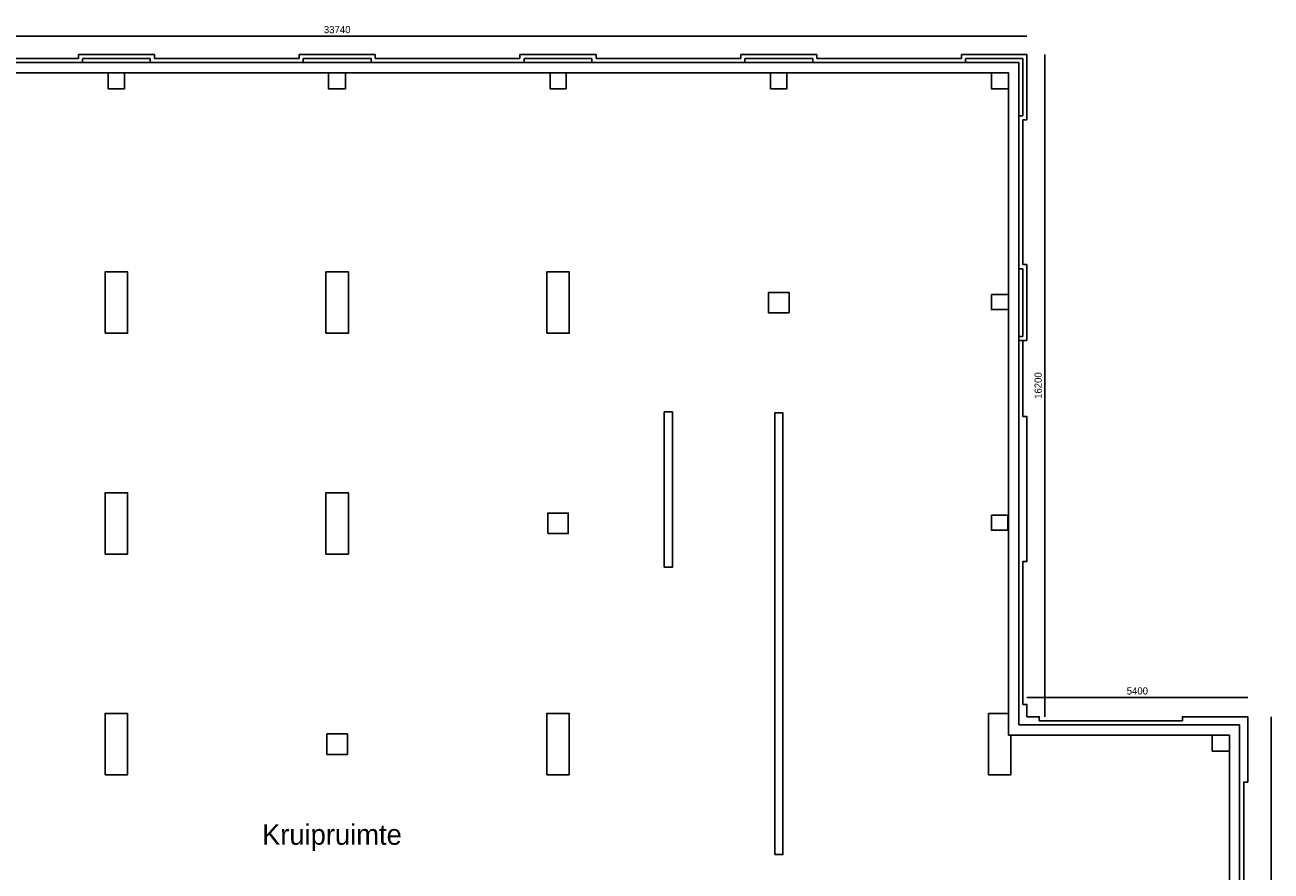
# Model space of a CAD drawing. Extents: x 319440 to 414317, y 3650 to 109188.
# Tile 23 of 46: x 365534 to 396010, y 34113 to 54811. Entities that reach past the tile are written whole.
import ezdxf

# ---------------------------------------------------------------- set-up
doc = ezdxf.new("R2010")
doc.units = 0
doc.header["$MEASUREMENT"] = 0
doc.header["$PDMODE"] = 35
doc.header["$PDSIZE"] = -0.5
doc.layers.get('0').update_dxf_attribs({"linetype": 'CONTINUOUS'})
doc.layers.get('DEFPOINTS').update_dxf_attribs({"linetype": 'CONTINUOUS'})
for name, color, linetype in [('AL21----_BUITENWAND', 252, 'CONTINUOUS'), ('AL22----_BINNENWAND', 252, 'CONTINUOUS'), ('AM$1A---_MAATVOERING', 252, 'CONTINUOUS'), ('AT$1A---_TEKST', 252, 'CONTINUOUS'), ('LAYER01', 252, 'CONTINUOUS')]:
    doc.layers.add(name, color=color, linetype=linetype)
doc.styles.add('B-01', font='b-gbp')
doc.dimstyles.new('BBA_STAND', dxfattribs={"dimtxt": 175, "dimasz": 1, "dimexe": 1, "dimexo": 0.001, "dimgap": 75, "dimtad": 1, "dimdec": 0, "dimzin": 0, "dimdsep": 46, "dimtxsty": 'B-01', "dimblk": 'NONE', "dimblk1": 'NONE', "dimblk2": 'PIJL1', "dimcen": 1, "dimse1": 1, "dimse2": 1, "dimclrd": 256, "dimclre": 1, "dimclrt": 256, "dimadec": 0, "dimazin": 0, "dimtfac": 1, "dimtdec": 0, "dimtmove": 0, "dimatfit": 0, "dimldrblk": 'PIJL1', "dimfxl": 1, "dimtolj": 1, "dimtzin": 0, "dimarcsym": 0})

# ---------------------------------------------------------------- blocks, each defined once
blk = doc.blocks.new('*D104')
at = {"layer": 'AM$1A---_MAATVOERING', "lineweight": -2, "transparency": 16777216}
blk.add_line((356300, 54534), (390040, 54534), dxfattribs=at)
at = {"layer": 'DEFPOINTS', "color": 0, "transparency": 16777216}
for p in [(390040, 54534), (356300, 54089), (390040, 54089)]:
    blk.add_point(p, dxfattribs=at)
at = {"layer": 'AM$1A---_MAATVOERING', "transparency": 16777216, "insert": (373170, 54696), "char_height": 175, "attachment_point": 5, "style": 'B-01'}
blk.add_mtext('\\A1;33740', dxfattribs=at)
blk = doc.blocks.new('_None')
blk = doc.blocks.new('PIJL1')
at = {"color": 1, "linetype": 'ByBlock'}
blk.add_line((0, 83), (0, -83), dxfattribs=at)
blk.add_solid([(-100, 17), (-100, -17), (0, 0)], dxfattribs=at)
blk = doc.blocks.new('*D105')
at = {"layer": 'AM$1A---_MAATVOERING', "lineweight": -2, "transparency": 16777216}
blk.add_line((390477, 54089), (390477, 37889), dxfattribs=at)
at = {"layer": 'DEFPOINTS', "color": 0, "transparency": 16777216}
for p in [(390040, 54089), (390040, 37889), (390477, 37889)]:
    blk.add_point(p, dxfattribs=at)
at = {"layer": 'AM$1A---_MAATVOERING', "transparency": 16777216, "insert": (390314, 45989), "char_height": 175, "attachment_point": 5, "rotation": 90, "style": 'B-01'}
blk.add_mtext('\\A1;16200', dxfattribs=at)
blk = doc.blocks.new('*D106')
at = {"layer": 'AM$1A---_MAATVOERING', "lineweight": -2, "transparency": 16777216}
blk.add_line((395440, 38357), (390040, 38357), dxfattribs=at)
at = {"layer": 'DEFPOINTS', "color": 0, "transparency": 16777216}
for p in [(390040, 38357), (390040, 37889), (395440, 37889)]:
    blk.add_point(p, dxfattribs=at)
at = {"layer": 'AM$1A---_MAATVOERING', "transparency": 16777216, "insert": (392740, 38519), "char_height": 175, "attachment_point": 5, "style": 'B-01'}
blk.add_mtext('\\A1;5400', dxfattribs=at)
blk = doc.blocks.new('*D107')
at = {"layer": 'AM$1A---_MAATVOERING', "lineweight": -2, "transparency": 16777216}
blk.add_line((396010, 37889), (396010, 14949), dxfattribs=at)
at = {"layer": 'DEFPOINTS', "color": 0, "transparency": 16777216}
for p in [(395440, 37889), (395440, 14949), (396010, 14949)]:
    blk.add_point(p, dxfattribs=at)
at = {"layer": 'AM$1A---_MAATVOERING', "transparency": 16777216, "insert": (395847, 26419), "char_height": 175, "attachment_point": 5, "rotation": 90, "style": 'B-01'}
blk.add_mtext('\\A1;22940', dxfattribs=at)

msp = doc.modelspace()

# ---------------------------------------------------------------- linework, layer by layer
at = {"layer": 'AL21----_BUITENWAND'}
for points in [[(363300.4, 53989), (366840.4, 53989)], [(366840.4, 54089), (368700.4, 54089)], [(366840.4, 53989), (366840.4, 54089)], [(368600.4, 53989), (366940.4, 53989)], [(366940.4, 53989), (366940.4, 53889)], [(368600.4, 53889), (368600.4, 53989)], [(368700.4, 54089), (368700.4, 53989)], [(368700.4, 53989), (372240.4, 53989)], [(372240.4, 53989), (372240.4, 54089)], [(372240.4, 54089), (374100.4, 54089)], [(372340.4, 53989), (372340.4, 53889)], [(374000.4, 53989), (372340.4, 53989)], [(374000.4, 53889), (374000.4, 53989)], [(374100.4, 54089), (374100.4, 53989)], [(374100.4, 53989), (377640.4, 53989)], [(377640.4, 54089), (379500.4, 54089)], [(377640.4, 53989), (377640.4, 54089)], [(379400.4, 53989), (377740.4, 53989)], [(377740.4, 53989), (377740.4, 53889)], [(379400.4, 53889), (379400.4, 53989)], [(379500.4, 54089), (379500.4, 53989)], [(379500.4, 53989), (383040.4, 53989)], [(383040.4, 54089), (384900.4, 54089)], [(383040.4, 53989), (383040.4, 54089)], [(384800.4, 53989), (383140.4, 53989)], [(383140.4, 53989), (383140.4, 53889)], [(384800.4, 53889), (384800.4, 53989)], [(384900.4, 54089), (384900.4, 53989)], [(384900.4, 53989), (388440.4, 53989)], [(388440.4, 54089), (390040.4, 54089)], [(388440.4, 53989), (388440.4, 54089)], [(388540.4, 53989), (388540.4, 53889)], [(389940.4, 53989), (388540.4, 53989)], [(389940.4, 52589), (389940.4, 53986.7)], [(390040.4, 54086.7), (390040.4, 52489)], [(356500, 53889), (389840.4, 53889)], [(389590.4, 53639), (356750, 53639)], [(366940.4, 53889), (363200.4, 53889)], [(372340.4, 53889), (368600.4, 53889)], [(377740.4, 53889), (374000.4, 53889)], [(383140.4, 53889), (379400.4, 53889)], [(388540.4, 53889), (384800.4, 53889)], [(389590.4, 37439), (389590.4, 53639)], [(389840.4, 53889), (389840.4, 37689)], [(389840.4, 48849), (389840.4, 52589)], [(389840.4, 52589), (389940.4, 52589)], [(389940.4, 52489), (389940.4, 48949)], [(390040.4, 52489), (389940.4, 52489)], [(389940.4, 48849), (389840.4, 48849)], [(389940.4, 48949), (390040.4, 48949)], [(389940.4, 47189), (389940.4, 48849)], [(390040.4, 48949), (390040.4, 47089)], [(389840.4, 47089), (389840.4, 47189)], [(389840.4, 47189), (389940.4, 47189)], [(390040.4, 47089), (389840.4, 47089)], [(389940.4, 47089), (389940.4, 45229), (390040.4, 45229), (390040.4, 41689), (389940.4, 41689), (389940.4, 38189), (390040.4, 38189), (390040.4, 37889), (390340.4, 37889), (390340.4, 37789), (393840.4, 37789), (393840.4, 37889), (395440.4, 37889), (395440.4, 36289), (395340.4, 36289), (395340.4, 32749)], [(389840.4, 37689), (395240.4, 37689)], [(395240.4, 37689), (395240.4, 15148.9)], [(394990.4, 37439), (389590.4, 37439)], [(394990.4, 15398.9), (394990.4, 37439)]]:
    msp.add_lwpolyline(points, dxfattribs=at)
at = {"layer": 'AL22----_BINNENWAND'}
for points in [[(367572, 53639), (367970.4, 53639), (367970.4, 53249), (367572, 53249)], [(372956.5, 53639), (373370.4, 53639), (373370.4, 53249), (372956.5, 53249)], [(378379.3, 53639), (378770.4, 53639), (378770.4, 53249), (378379.3, 53249)], [(383770.9, 53639), (384170.4, 53639), (384170.4, 53249), (383770.9, 53249)], [(389169, 53639), (389590.4, 53639), (389590.4, 53251.7), (389169, 53251.7)], [(367495.4, 47269), (368045.4, 47269), (368045.4, 48769), (367495.4, 48769)], [(372895.4, 47269), (373445.4, 47269), (373445.4, 48769), (372895.4, 48769)], [(378295.4, 47269), (378845.4, 47269), (378845.4, 48769), (378295.4, 48769)], [(383720.4, 47769), (384220.4, 47769), (384220.4, 48269), (383720.4, 48269)], [(389170.4, 48220.5), (389590.4, 48220.5), (389590.4, 47849), (389170.4, 47849)], [(381170.4, 41543.8), (381370.4, 41543.8), (381370.4, 45343.8), (381170.4, 45343.8)], [(383870.4, 34519), (384070.4, 34519), (384070.4, 45319), (383870.4, 45319)], [(367495.4, 41869), (368045.4, 41869), (368045.4, 43369), (367495.4, 43369)], [(372895.4, 41869), (373445.4, 41869), (373445.4, 43369), (372895.4, 43369)], [(378320.4, 42369), (378820.4, 42369), (378820.4, 42869), (378320.4, 42869)], [(389170.4, 42819), (389570.4, 42819), (389570.4, 42449), (389170.4, 42449)], [(367495.4, 36469), (368045.4, 36469), (368045.4, 37969), (367495.4, 37969)], [(378295.4, 36469), (378845.4, 36469), (378845.4, 37969), (378295.4, 37969)], [(389095.4, 37969), (389095.4, 36469), (389645.4, 36469), (389645.4, 37439), (389590.4, 37439), (389590.4, 37969)], [(372920.4, 36969), (373420.4, 36969), (373420.4, 37469), (372920.4, 37469)], [(394572, 37439), (394990.4, 37439), (394990.4, 37045.6), (394572, 37045.6)]]:
    msp.add_lwpolyline(points, close=True, dxfattribs=at)

# ---------------------------------------------------------------- texts
at = {"layer": 'AT$1A---_TEKST', "style": 'B-01'}
msp.add_text('Kruipruimte', height=500, rotation=0, dxfattribs=at).set_placement((371332.6, 34757.3))
at = {"layer": 'LAYER01', "style": 'B-01'}
msp.add_text('Kruipruimte', height=500, rotation=0, dxfattribs=at).set_placement((371332.6, 34757.3))

# ---------------------------------------------------------------- dimensions: what is measured, and where the dimension line sits
at = {"layer": 'AM$1A---_MAATVOERING'}
for base, p1, p2, picture, middle in [((390040.4, 54534), (356300, 54089), (390040.4, 54089), '*D104', (373170.2, 54696.5)), ((390040.4, 38357), (395440.4, 37889), (390040.4, 37889), '*D106', (392740.4, 38519.5))]:
    dim = msp.add_linear_dim(base=base, p1=p1, p2=p2, dimstyle='BBA_STAND', dxfattribs=at)
    dim.commit()
    dim.dimension.update_dxf_attribs({"geometry": picture, "text_midpoint": middle})
for base, p1, p2, picture, middle in [((390477, 37889), (390040.4, 54089), (390040.4, 37889), '*D105', (390314.5, 45989)), ((396010, 14948.9), (395440.4, 37889), (395440.4, 14948.9), '*D107', (395847.5, 26418.9))]:
    dim = msp.add_linear_dim(base=base, p1=p1, p2=p2, angle=270, dimstyle='BBA_STAND', dxfattribs=at)
    dim.commit()
    dim.dimension.update_dxf_attribs({"geometry": picture, "text_midpoint": middle})

doc.saveas('drawing.dxf')
